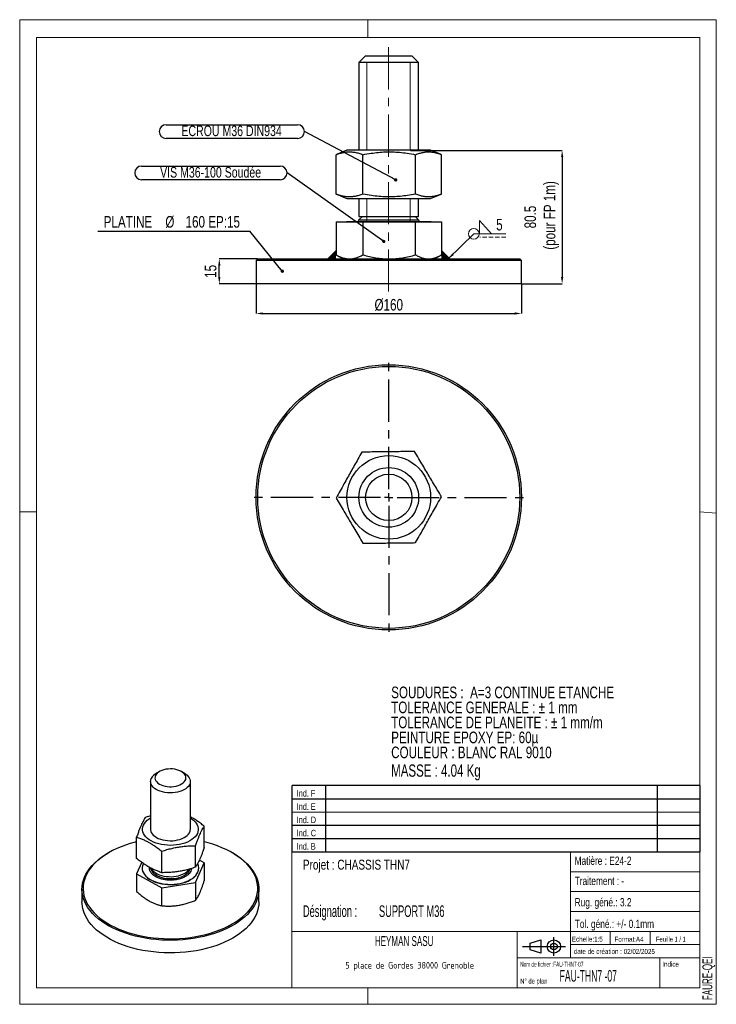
# Model space of a CAD drawing. Header units: millimetres. Extents: x 0 to 210, y 0 to 297.
import ezdxf

# ---------------------------------------------------------------- set-up
doc = ezdxf.new("R2010")
doc.units = ezdxf.units.MM
doc.header["$PDSIZE"] = -1
doc.linetypes.add('CENTERX2', pattern=[20.32, 12.7, -2.54, 2.54, -2.54])
doc.linetypes.add('HIDDEN', pattern=[1.905, 1.27, -0.635])
for name, color, linetype in [('COTES', 1, 'Continuous'), ('NOTES', 6, 'Continuous'), ('TRAIT-FINS', 9, 'Continuous'), ('TRAIT-MIXTES', 3, 'CENTERX2')]:
    doc.layers.add(name, color=color, linetype=linetype)
doc.layers.add('TRAIT-FORT', color=4, linetype='Continuous', lineweight=25)
doc.styles.add('SLDTEXTSTYLE0', font='TXT', dxfattribs={"width": 0.75})
doc.styles.add('SLDTEXTSTYLE1', font='TXT', dxfattribs={"width": 0.7})
doc.styles.add('SLDTEXTSTYLE2', font='TXT', dxfattribs={"width": 0.605})
doc.styles.add('SLDTEXTSTYLE3', font='TXT', dxfattribs={"width": 0.692308})
doc.styles.add('SLDTEXTSTYLE4', font='TXT', dxfattribs={"width": 0.568363})
doc.styles.add('SLDTEXTSTYLE5', font='TXT', dxfattribs={"width": 0.55346})
doc.styles.add('SLDTEXTSTYLE6', font='TXT', dxfattribs={"width": 0.598219})
doc.styles.add('SLDTEXTSTYLE7', font='ISOCP3', dxfattribs={"width": 0.96})
doc.dimstyles.new('SLDDIMSTYLE0', dxfattribs={"dimtxt": 3.5, "dimasz": 2, "dimexe": 0, "dimexo": 0.0625, "dimgap": 0.875, "dimtad": 1, "dimlfac": 2, "dimrnd": 1e-09, "dimzin": 12, "dimdsep": 46, "dimtxsty": 'SLDTEXTSTYLE0', "dimsah": 1, "dimcen": 0.09, "dimadec": 0, "dimazin": 3, "dimtfac": 1, "dimtofl": 0, "dimtmove": 0, "dimatfit": 3, "dimfxl": 1, "dimfrac": 2, "dimtolj": 1, "dimtzin": 12, "dimarcsym": 0})
doc.dimstyles.new('SLDDIMSTYLE1', dxfattribs={"dimtxt": 3.5, "dimasz": 2, "dimexe": 0, "dimexo": 0.0625, "dimgap": 0.875, "dimtad": 1, "dimlfac": 2, "dimrnd": 1e-09, "dimzin": 12, "dimdsep": 46, "dimtxsty": 'SLDTEXTSTYLE0', "dimsah": 1, "dimcen": 0.09, "dimadec": 0, "dimazin": 3, "dimtfac": 1, "dimtmove": 0, "dimatfit": 0, "dimfxl": 1, "dimfrac": 2, "dimtolj": 1, "dimtzin": 12, "dimarcsym": 0})
doc.dimstyles.new('SLDDIMSTYLE2', dxfattribs={"dimtxt": 0.18, "dimasz": 1, "dimexe": 0, "dimexo": 0.0625, "dimgap": 0, "dimtad": 0, "dimtih": 1, "dimtoh": 1, "dimdec": 0, "dimrnd": 1e-09, "dimzin": 0, "dimdsep": 46, "dimtxsty": 'Standard', "dimblk1": 'DOT', "dimblk2": 'DOT', "dimsah": 1, "dimcen": 0.09, "dimadec": 0, "dimazin": 0, "dimtfac": 1, "dimtdec": 0, "dimtofl": 0, "dimtmove": 0, "dimatfit": 3, "dimldrblk": 'DOT', "dimfxl": 1, "dimfrac": 2, "dimtolj": 1, "dimtzin": 0, "dimarcsym": 0})
doc.dimstyles.new('SLDDIMSTYLE3', dxfattribs={"dimtxt": 0.18, "dimasz": 2, "dimexe": 0, "dimexo": 0.0625, "dimgap": 0, "dimtad": 0, "dimtih": 1, "dimtoh": 1, "dimdec": 0, "dimrnd": 1e-09, "dimzin": 0, "dimdsep": 46, "dimtxsty": 'Standard', "dimsah": 1, "dimcen": 0.09, "dimadec": 0, "dimazin": 0, "dimtfac": 2, "dimtdec": 0, "dimtofl": 0, "dimtmove": 0, "dimatfit": 3, "dimfxl": 1, "dimfrac": 2, "dimtolj": 1, "dimtzin": 0, "dimarcsym": 0})

# ---------------------------------------------------------------- blocks, each defined once
blk = doc.blocks.new('Bloc2')
for p, q in [((2.32, 3.8), (5.55, 4.8)), ((2.32, 1.8), (2.32, 3.8)), ((5.55, 4.8), (5.55, 0.8)), ((9.48, 0), (9.48, 5.6)), ((0, 2.8), (12.98, 2.8)), ((5.55, 0.8), (2.32, 1.8))]:
    blk.add_line(p, q)
for radius in [2, 1]:
    blk.add_circle((9.48, 2.8), radius)
blk = doc.blocks.new('TAB MODIFS')
for p, q in [((123, 20), (0, 20)), ((0, 0), (0, 20)), ((10, 20), (10, 0)), ((110, 20), (110, 0)), ((123, 0), (123, 20)), ((0, 16), (123, 16)), ((0, 8), (123, 8)), ((0, 4), (123, 4)), ((0, 0), (123, 0))]:
    blk.add_line(p, q)
at = {"color": 7, "linetype": 'Continuous', "lineweight": 18}
blk.add_line((0, 12), (123, 12), dxfattribs=at)
at = {"color": 7}
for tag in ['AUTOATTR0', 'AUTOATTR1', 'AUTOATTR2', 'AUTOATTR3', 'AUTOATTR4', 'AUTOATTR5', 'AUTOATTR6', 'AUTOATTR7', 'AUTOATTR8', 'AUTOATTR9']:
    blk.add_attdef(tag, (0, 0), '', height=1, dxfattribs=at)
at = {"layer": 'NOTES', "color": 211, "char_height": 2, "attachment_point": 1, "style": 'SLDTEXTSTYLE0'}
for s, insert in [('Ind. F', (1.36, 18.66)), ('Ind. E', (1.36, 14.66)), ('Ind. D', (1.36, 10.66)), ('Ind. C', (1.36, 6.66)), ('Ind. B', (1.36, 2.66))]:
    blk.add_mtext(s, dxfattribs=dict(at, insert=insert))
blk = doc.blocks.new('SW_NOTE_0')
at = {"layer": 'NOTES', "color": 0, "char_height": 3.5, "attachment_point": 1, "style": 'SLDTEXTSTYLE0'}
for s, insert in [('SOUDURES :  A=3 CONTINUE ETANCHE', (0, 4.51)), ('TOLERANCE GENERALE : ± 1 mm', (0, -0.01)), ('TOLERANCE DE PLANEITE : ± 1 mm/m', (0, -4.54)), ('PEINTURE EPOXY EP: 60µ', (0, -9.07)), ('COULEUR : BLANC RAL 9010', (0, -13.59))]:
    blk.add_mtext(s, dxfattribs=dict(at, insert=insert))
blk = doc.blocks.new('SW_NOTE_1')
at = {"layer": 'NOTES', "color": 0, "char_height": 3.5, "attachment_point": 1, "style": 'SLDTEXTSTYLE6'}
for s, insert in [('Désignation :', (0, 4.51)), ('SUPPORT M36', (22.92, 4.51))]:
    blk.add_mtext(s, dxfattribs=dict(at, insert=insert))
blk = doc.blocks.new('SW_NOTE_2')
at = {"layer": 'NOTES', "color": 0, "insert": (20.94, 2.58), "char_height": 2, "attachment_point": 2, "style": 'SLDTEXTSTYLE7'}
blk.add_mtext('5 place de Gordes 38000 Grenoble', dxfattribs=at)
blk = doc.blocks.new('_D')
at = {"layer": 'COTES', "color": 0, "lineweight": -2, "transparency": 16777216}
for p, q in [((117.78, 257.59), (163.51, 257.59)), ((163.51, 255.59), (163.51, 219.34)), ((151.3, 217.34), (163.51, 217.34))]:
    blk.add_line(p, q, dxfattribs=at)
at = {"layer": 'COTES', "color": 0, "transparency": 16777216}
for points in [[(163.18, 255.59), (163.85, 255.59), (163.51, 257.59)], [(163.18, 219.34), (163.85, 219.34), (163.51, 217.34)]]:
    blk.add_solid(points, dxfattribs=at)
at = {"layer": 'Defpoints', "color": 0, "transparency": 16777216}
for p in [(117.72, 257.59), (151.24, 217.34), (163.51, 217.34)]:
    blk.add_point(p, dxfattribs=at)
at = {"layer": 'COTES', "color": 0, "transparency": 16777216, "insert": (152.14, 237.47), "char_height": 3.5, "attachment_point": 2, "rotation": 90, "style": 'SLDTEXTSTYLE0'}
blk.add_mtext('\\A1;80.5\\P (pour FP 1m)', dxfattribs=at)
blk = doc.blocks.new('_D_1')
at = {"layer": 'COTES', "color": 0, "lineweight": -2, "transparency": 16777216}
for p, q in [((71.68, 224.84), (60.16, 224.84)), ((60.16, 219.34), (60.16, 222.84)), ((71.18, 217.34), (60.16, 217.34))]:
    blk.add_line(p, q, dxfattribs=at)
at = {"layer": 'COTES', "color": 0, "transparency": 16777216}
for points in [[(59.82, 222.84), (60.49, 222.84), (60.16, 224.84)], [(59.82, 219.34), (60.49, 219.34), (60.16, 217.34)]]:
    blk.add_solid(points, dxfattribs=at)
at = {"layer": 'Defpoints', "color": 0, "transparency": 16777216}
for p in [(60.16, 224.84), (71.74, 224.84), (71.24, 217.34)]:
    blk.add_point(p, dxfattribs=at)
at = {"layer": 'COTES', "color": 0, "transparency": 16777216, "insert": (55.78, 221.09), "char_height": 3.5, "attachment_point": 2, "rotation": 90, "style": 'SLDTEXTSTYLE0'}
blk.add_mtext('\\A1;15', dxfattribs=at)
blk = doc.blocks.new('_D_2')
at = {"layer": 'COTES', "color": 0, "lineweight": -2, "transparency": 16777216}
for p, q in [((71.24, 217.28), (71.24, 208.38)), ((151.24, 217.28), (151.24, 208.38)), ((73.24, 208.38), (149.24, 208.38))]:
    blk.add_line(p, q, dxfattribs=at)
at = {"layer": 'COTES', "color": 0, "transparency": 16777216}
for points in [[(73.24, 208.72), (73.24, 208.05), (71.24, 208.38)], [(149.24, 208.72), (149.24, 208.05), (151.24, 208.38)]]:
    blk.add_solid(points, dxfattribs=at)
at = {"layer": 'Defpoints', "color": 0, "transparency": 16777216}
for p in [(71.24, 217.34), (151.24, 217.34), (151.24, 208.38)]:
    blk.add_point(p, dxfattribs=at)
at = {"layer": 'COTES', "color": 0, "transparency": 16777216, "insert": (111.24, 212.76), "char_height": 3.5, "attachment_point": 2, "style": 'SLDTEXTSTYLE0'}
blk.add_mtext('\\A1;%%c160', dxfattribs=at)
blk = doc.blocks.new('SW_NOTE_3')
at = {"layer": 'NOTES', "color": 0}
blk.add_line((-45.84, 0), (0, 0), dxfattribs=at)
at = {"layer": 'NOTES', "color": 0, "char_height": 3.5, "attachment_point": 2, "style": 'SLDTEXTSTYLE0'}
for s, insert in [('PLATINE', (-36.72, 4.57)), ('%%c', (-24.08, 4.57)), ('160 EP:15', (-11.15, 4.57))]:
    blk.add_mtext(s, dxfattribs=dict(at, insert=insert))
blk = doc.blocks.new('_Dot')
at = {"color": 0, "linetype": 'ByBlock', "lineweight": -2}
blk.add_line((-0.5, 0), (-1, 0), dxfattribs=at)
at = {"color": 0, "linetype": 'ByBlock', "const_width": 0.5}
blk.add_lwpolyline([(-0.25, 0, 1), (0.25, 0, 1)], format="xyb", close=True, dxfattribs=at)
blk = doc.blocks.new('SW_NOTE_4')
at = {"layer": 'NOTES', "color": 0}
for p, q in [((-41.7, 2.08), (-2.08, 2.08)), ((-2.08, -2.08), (-41.7, -2.08))]:
    blk.add_line(p, q, dxfattribs=at)
for centre, start, end in [((-41.7, 0), 90, 270), ((-2.08, 0), 270, 90)]:
    blk.add_arc(centre, 2.08, start, end, dxfattribs=at)
at = {"layer": 'NOTES', "color": 0, "insert": (-21.99, 1.83), "char_height": 3.175, "attachment_point": 2, "style": 'SLDTEXTSTYLE0'}
blk.add_mtext('ECROU M36 DIN934', dxfattribs=at)
blk = doc.blocks.new('SW_NOTE_5')
at = {"layer": 'NOTES', "color": 0}
for p, q in [((-43.84, 2.08), (-2.08, 2.08)), ((-2.08, -2.08), (-43.84, -2.08))]:
    blk.add_line(p, q, dxfattribs=at)
for centre, start, end in [((-43.84, 0), 90, 270), ((-2.08, 0), 270, 90)]:
    blk.add_arc(centre, 2.08, start, end, dxfattribs=at)
at = {"layer": 'NOTES', "color": 0, "insert": (-23.03, 1.77), "char_height": 3.175, "attachment_point": 2, "style": 'SLDTEXTSTYLE0'}
blk.add_mtext('VIS M36-100 Soudée', dxfattribs=at)
blk = doc.blocks.new('SW_SYMBOL_WELD_FILL')
at = {"color": 0, "linetype": 'Continuous', "lineweight": 18}
for p, q in [((100, 0), (100, 900)), ((100, 900), (900, 0)), ((100, 0), (900, 0))]:
    blk.add_line(p, q, dxfattribs=at)
blk = doc.blocks.new('SW_WELDSYMBOL_0')
at = {"color": 0, "linetype": 'Continuous', "lineweight": 18}
blk.add_line((9.64, 0), (0, 0), dxfattribs=at)
at = {"color": 0, "linetype": 'HIDDEN', "lineweight": 18}
blk.add_line((9.64, -1), (1.8, -1), dxfattribs=at)
at = {"color": 0, "linetype": 'Continuous', "lineweight": 18}
blk.add_circle((0, 0), 1.62, dxfattribs=at)
at = {"color": 0, "linetype": 'Continuous', "lineweight": 18, "xscale": 0.004470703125, "yscale": 0.004470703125, "zscale": 0.004470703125}
blk.add_blockref('SW_SYMBOL_WELD_FILL', (1.27, 0), dxfattribs=at)
at = {"color": 0, "linetype": 'Continuous', "lineweight": 18, "insert": (6.75, 4.51), "char_height": 3.5, "attachment_point": 1, "style": 'SLDTEXTSTYLE0'}
blk.add_mtext('5', dxfattribs=at)
blk = doc.blocks.new('SW_CENTERMARKSYMBOL_0')
at = {"layer": 'TRAIT-MIXTES', "color": 0}
for p, q in [((0, 2.5), (0, 40.75)), ((-2.5, 0), (-40.75, 0)), ((0, 0), (-1.25, 0)), ((0, 0), (0, 1.25)), ((0, 0), (0, -1.25)), ((0, 0), (1.25, 0)), ((2.5, 0), (40.75, 0)), ((0, -2.5), (0, -40.75))]:
    blk.add_line(p, q, dxfattribs=at)

msp = doc.modelspace()

# ---------------------------------------------------------------- hatches: boundary and pattern name
at = {"lineweight": 18}
for points in [[(95.364, 227.3443), (95.364, 226.0724), (95.364, 224.8443), (92.864, 224.8443)], [(127.116, 227.3443), (127.116, 226.0724), (127.116, 224.8443), (129.616, 224.8443)]]:
    msp.add_hatch(color=256, dxfattribs=at).paths.add_polyline_path(points, flags=0)

# ---------------------------------------------------------------- linework, layer by layer
for p, q in [((-0.0171, 297), (209.9829, 297)), ((-0.0171, 297), (-0.0171, 0)), ((104.9829, 297), (104.9829, 291.6268)), ((209.9829, 297), (209.9829, 0)), ((5, 291.6268), (205, 291.6268)), ((5, 291.6268), (5, 148.5091)), ((205, 291.6268), (204.9999, 5.0001)), ((102.24, 284.0943), (117.7221, 284.0943)), ((95.364, 227.3443), (92.864, 224.8443)), ((127.116, 227.3443), (129.616, 224.8443)), ((-0.0171, 148.5091), (5, 148.5091)), ((5, 148.5091), (5, 5.0001)), ((205, 148.5184), (209.9829, 148.1054)), ((5, 67.6922), (5, 5.0001)), ((81.9999, 46.0001), (81.9999, 5.0001)), ((204.9999, 46.0001), (81.9999, 46.0001)), ((165.9999, 46.0001), (165.9999, 14.0001)), ((204.9999, 46.0001), (204.9999, 5.0001)), ((165.9999, 40.0001), (204.9999, 40.0001)), ((165.9999, 34.0001), (204.9999, 34.0001)), ((165.9999, 28.0001), (204.9999, 28.0001)), ((81.9999, 22.0001), (204.9999, 22.0001)), ((149.9999, 22.0001), (149.9999, 5.0001)), ((177.9999, 22.0001), (177.9999, 18.0001)), ((189.9999, 22.0001), (189.9999, 18.0001)), ((165.9999, 18.0001), (204.9999, 18.0001)), ((149.9999, 14.0001), (204.9999, 14.0001)), ((192.9999, 14.0001), (192.9999, 5.0001)), ((5, 5.0001), (204.9999, 5.0001)), ((81.9999, 5.0001), (204.9999, 5.0001)), ((104.9829, 0), (104.9829, 5.0001)), ((-0.0171, 0), (209.9829, 0))]:
    msp.add_line(p, q, dxfattribs=at)
at = {"layer": 'TRAIT-FINS', "lineweight": 18}
for p, q in [((104.6165, 284.0943), (104.6165, 257.5943)), ((117.7221, 284.0943), (117.7221, 257.5943)), ((104.6165, 243.1348), (104.6165, 235.9547)), ((117.7221, 243.0852), (117.7221, 235.9443))]:
    msp.add_line(p, q, dxfattribs=at)
at = {"layer": 'TRAIT-FORT', "lineweight": 25}
for p, q in [((104.24, 286.0943), (102.24, 284.0943)), ((104.24, 286.0943), (105.2206, 286.0943)), ((105.2206, 286.0943), (118.24, 286.0943)), ((120.24, 284.0943), (118.24, 286.0943)), ((102.24, 284.0943), (102.24, 257.5943)), ((103.5008, 284.0943), (102.24, 284.0943)), ((120.24, 284.0943), (103.5008, 284.0943)), ((120.24, 257.5943), (120.24, 284.0943)), ((95.4801, 256.3178), (95.364, 256.2761)), ((95.364, 244.4125), (95.364, 256.2761)), ((98.6255, 257.5943), (95.4719, 256.3202)), ((105.0654, 257.5943), (98.6255, 257.5943)), ((103.4684, 244.4125), (103.4684, 256.2761)), ((123.8545, 257.5943), (105.0654, 257.5943)), ((119.3444, 244.4125), (119.3444, 256.2761)), ((127.0081, 256.3202), (123.8545, 257.5943)), ((127.116, 244.4125), (127.116, 256.2761)), ((95.364, 244.4125), (95.4801, 244.3705)), ((95.4719, 244.3684), (98.6255, 243.0943)), ((123.8545, 243.0943), (127.0081, 244.3684)), ((98.6255, 243.0943), (105.0654, 243.0943)), ((102.24, 243.0943), (102.24, 237.6768)), ((105.0654, 243.0943), (123.8545, 243.0943)), ((120.24, 237.6768), (120.24, 243.0943)), ((103.3225, 237.6768), (102.24, 236.5943)), ((102.24, 237.6768), (120.24, 237.6768)), ((120.24, 236.5943), (119.1575, 237.6768)), ((95.364, 235.9943), (95.364, 226.0724)), ((95.364, 235.9943), (103.4684, 235.9943)), ((98.4625, 236.0943), (98.4625, 235.9943)), ((98.4625, 236.0943), (124.0175, 236.0943)), ((102.24, 236.5943), (120.24, 236.5943)), ((103.4684, 235.9943), (103.4684, 226.0724)), ((103.4684, 235.9943), (119.3444, 235.9943)), ((119.3444, 226.0724), (119.3444, 235.9943)), ((119.3444, 235.9943), (127.116, 235.9943)), ((124.0175, 235.9943), (124.0175, 236.0943)), ((127.116, 235.9943), (127.116, 226.0724)), ((95.4718, 226.0151), (95.364, 226.0724)), ((95.4694, 226.0109), (97.49, 224.8443)), ((124.99, 224.8443), (127.0106, 226.0109)), ((71.74, 224.8443), (71.24, 224.3443)), ((71.24, 224.3443), (71.24, 217.3443)), ((151.24, 224.3443), (71.24, 224.3443)), ((71.74, 224.8443), (150.74, 224.8443)), ((151.24, 224.3443), (150.74, 224.8443)), ((151.24, 217.3443), (151.24, 224.3443)), ((147.5879, 217.3443), (71.24, 217.3443)), ((151.24, 217.3443), (147.5879, 217.3443)), ((42.1257, 70.2197), (41.1827, 69.6751)), ((49.6694, 69.6751), (48.7264, 70.2197)), ((39.4261, 67.2263), (39.4261, 52.8008)), ((51.4261, 52.8008), (51.4261, 67.2263)), ((39.4261, 56.8416), (37.8515, 56.3513)), ((55.6163, 47.2779), (55.6163, 53.736)), ((35.2359, 43.9723), (35.2359, 50.4304)), ((53.0007, 41.357), (53.0007, 47.8151)), ((26.8026, 45.7206), (26.5668, 45.5845)), ((42.8105, 39.7042), (42.8105, 46.1623)), ((64.2853, 45.5845), (64.0496, 45.7206)), ((36.756, 42.8309), (35.2359, 39.3898)), ((53.0007, 36.7744), (55.6163, 42.6954)), ((55.6163, 42.6954), (54.1584, 43.5169)), ((55.6163, 42.6954), (55.6163, 37.2943)), ((35.2359, 39.3898), (42.8105, 35.1216)), ((35.2359, 39.3898), (35.2359, 33.9887)), ((36.9077, 41.097), (36.9077, 41.0426)), ((53.9444, 41.0426), (53.9444, 41.097)), ((42.8105, 35.1216), (53.0007, 36.7744)), ((53.0007, 36.7744), (53.0007, 31.3734)), ((18.7594, 34.7008), (18.7594, 30.8903)), ((42.8105, 29.7205), (42.8105, 35.1216)), ((72.0927, 30.8903), (72.0927, 34.7008))]:
    msp.add_line(p, q, dxfattribs=at)
at = {"layer": 'TRAIT-FORT', "lineweight": 25, "flags": 128}
for points in [[(49.6694, 69.6751), (49.9684, 69.4894), (50.4324, 69.1355), (50.8142, 68.7502), (51.1075, 68.34), (51.3075, 67.9114), (51.411, 67.4716), (51.4162, 67.0278), (51.323, 66.5872), (51.1331, 66.1571), (50.8494, 65.7446), (50.4766, 65.3564), (50.0209, 64.9989), (49.4898, 64.678), (48.892, 64.3989), (48.2372, 64.1663), (47.5363, 63.9839), (46.8007, 63.8547), (46.0426, 63.7809), (45.2743, 63.7637), (44.5085, 63.8033), (43.7578, 63.8992), (43.0345, 64.0496), (42.3505, 64.2523), (41.7169, 64.5037), (41.1443, 64.7999), (40.642, 65.1359), (40.2182, 65.5062), (39.8799, 65.9048), (39.6327, 66.3251), (39.4807, 66.7602), (39.4262, 67.2029), (39.4703, 67.646), (39.6122, 68.0822), (39.6122, 68.0822)], [(40.9041, 68.9808), (40.7844, 68.5936), (40.7636, 68.2005), (40.8422, 67.8098), (41.0185, 67.4299), (41.2887, 67.0688), (41.6471, 66.7344), (42.0861, 66.4336), (42.5962, 66.1729), (43.1666, 65.9578), (43.7852, 65.7931), (44.4388, 65.682), (45.1134, 65.6271), (45.7947, 65.6295), (46.4681, 65.6891), (47.1193, 65.8046), (47.7345, 65.9737), (48.3004, 66.1927), (48.805, 66.4569), (49.2377, 66.7607), (49.5891, 67.0977), (49.8518, 67.4606), (50.0201, 67.8417), (50.0906, 68.2328), (50.0616, 68.6258), (49.9338, 69.0121), (49.71, 69.3836), (49.3948, 69.7323), (48.9951, 70.0508), (48.5193, 70.3322), (47.9775, 70.5707), (47.3814, 70.7612), (46.7436, 70.8994), (46.0778, 70.9827), (45.398, 71.009), (44.7188, 70.9779), (44.0548, 70.8901), (43.4199, 70.7474), (42.8278, 70.5529), (42.2911, 70.3106), (41.8212, 70.0258), (41.4281, 69.7046), (41.1202, 69.3538), (40.9041, 68.9808)], [(37.3299, 51.4876), (37.1314, 52.0006), (37.0302, 52.523), (37.0274, 53.0487), (37.123, 53.5714), (37.3161, 54.0852), (37.6041, 54.5838), (37.9839, 55.0616), (38.451, 55.5128), (38.9998, 55.9323), (39.4261, 56.2025)], [(51.4261, 56.2025), (51.8188, 55.9551), (52.3721, 55.5376), (52.844, 55.088), (53.2289, 54.6116), (53.5223, 54.1139), (53.7207, 53.6009), (53.822, 53.0785), (53.8248, 52.5528), (53.7291, 52.0301), (53.5361, 51.5164), (53.248, 51.0177), (52.8682, 50.5399), (52.4012, 50.0887), (51.8523, 49.6692), (51.2282, 49.2865), (50.536, 48.9449), (49.7839, 48.6486), (48.9807, 48.401), (48.1358, 48.2049), (47.2592, 48.0627), (46.361, 47.9761), (45.4519, 47.946), (44.5425, 47.9728), (43.6435, 48.0563), (42.7654, 48.1954), (41.9184, 48.3884), (41.1126, 48.6332), (40.3574, 48.9269), (39.6616, 49.266), (39.0333, 49.6465), (38.48, 50.064), (38.0082, 50.5136), (37.6233, 50.99), (37.3299, 51.4876), (37.3299, 51.4876)], [(39.6497, 51.8639), (39.9047, 51.4451), (40.2503, 51.0487), (40.6809, 50.681), (41.1895, 50.3481), (41.7675, 50.0555), (42.4057, 49.8079), (43.0935, 49.6095), (43.8195, 49.4635), (44.5719, 49.3723), (45.3384, 49.3374), (46.1063, 49.3594), (46.863, 49.4378), (47.5962, 49.5715), (48.2937, 49.7582), (48.9441, 49.9949), (49.5368, 50.2777), (50.0619, 50.6018), (50.5109, 50.9621), (50.8765, 51.3526), (51.1525, 51.7668), (51.3345, 52.1981), (51.4195, 52.6392), (51.4261, 52.8008)], [(35.2359, 48.9905), (34.7762, 48.8762), (33.3138, 48.4713), (31.8973, 48.0153), (30.5321, 47.5097), (29.2235, 46.9567), (27.9763, 46.3581), (26.7953, 45.7164), (25.685, 45.0339), (24.6495, 44.3133), (23.6929, 43.5572), (22.8187, 42.7685), (22.0303, 41.9503), (21.3306, 41.1056), (20.7223, 40.2377), (20.2078, 39.3498), (19.7889, 38.4453), (19.4672, 37.5276), (19.244, 36.6002), (19.1202, 35.6666), (19.0961, 34.7305), (19.1719, 33.7952), (19.3473, 32.8644), (19.6216, 31.9416), (19.9938, 31.0303), (20.4625, 30.134), (21.0258, 29.256), (21.6818, 28.3997), (22.4278, 27.5683), (23.261, 26.765), (24.1783, 25.9929), (25.1763, 25.2548), (26.251, 24.5536), (27.3985, 23.8919), (28.6143, 23.2722), (29.8939, 22.697), (31.2325, 22.1683), (32.6249, 21.6881), (34.0658, 21.2584), (35.5499, 20.8807), (37.0714, 20.5564), (38.6246, 20.2869), (40.2036, 20.073), (41.8024, 19.9157), (43.4149, 19.8154), (45.0351, 19.7727), (46.6568, 19.7877), (48.2738, 19.8602), (49.88, 19.9901), (51.4693, 20.1768), (53.0357, 20.4196), (54.5732, 20.7176), (56.076, 21.0697), (57.5384, 21.4746), (58.9549, 21.9306), (60.32, 22.4362), (61.6287, 22.9893), (62.8759, 23.5878), (64.0569, 24.2295), (65.1672, 24.912), (66.2026, 25.6327), (67.1592, 26.3887), (68.0334, 27.1774), (68.8218, 27.9956), (69.5215, 28.8403), (70.1298, 29.7082), (70.6444, 30.5961), (71.0633, 31.5007), (71.3849, 32.4183), (71.6081, 33.3457), (71.732, 34.2793), (71.7561, 35.2155), (71.6803, 36.1507), (71.5049, 37.0815), (71.2306, 38.0043), (70.8583, 38.9156), (70.3897, 39.812), (69.8263, 40.69), (69.1704, 41.5463), (68.4244, 42.3776), (67.5911, 43.1809), (66.6738, 43.953), (65.6759, 44.6911), (64.6012, 45.3923), (63.4537, 46.054), (62.2378, 46.6737), (60.9582, 47.2489), (59.6197, 47.7776), (58.2273, 48.2578), (56.7863, 48.6875), (55.6163, 48.9905)], [(64.2853, 45.5845), (64.6349, 45.3787), (65.7269, 44.6828), (66.7432, 43.9498), (67.6803, 43.1824), (68.5346, 42.3834), (69.303, 41.5558), (69.9825, 40.7028), (70.5706, 39.8274), (71.0652, 38.9329), (71.4645, 38.0227), (71.7669, 37.1001), (71.9712, 36.1686), (72.0769, 35.2317), (72.0834, 34.2927), (71.9907, 33.3553), (71.7992, 32.4229), (71.5096, 31.499), (71.123, 30.587), (70.6407, 29.6903), (70.0647, 28.8122), (69.397, 27.956), (68.6401, 27.1249), (67.7969, 26.322), (66.8705, 25.5503), (65.8643, 24.8126), (64.782, 24.1117), (63.6278, 23.4502), (62.4058, 22.8305), (61.1207, 22.255), (59.7771, 21.7258), (58.3802, 21.2449), (56.9352, 20.814), (55.4472, 20.4348), (53.9221, 20.1086), (52.3653, 19.8368), (50.7827, 19.6202), (49.1801, 19.4597), (47.5636, 19.356), (45.9392, 19.3093), (44.3128, 19.3199), (42.6906, 19.3876), (41.0786, 19.5124), (39.4827, 19.6937), (37.9089, 19.9307), (36.3631, 20.2228), (34.8511, 20.5687), (33.3783, 20.9671), (31.9504, 21.4167), (30.5726, 21.9156), (29.2501, 22.4622), (27.9877, 23.0542), (26.7902, 23.6896), (25.6621, 24.366), (24.6074, 25.0808), (23.6302, 25.8313), (22.7341, 26.6149), (21.9224, 27.4286), (21.1982, 28.2693), (20.564, 29.1339), (20.0224, 30.0193), (19.5753, 30.922), (19.2243, 31.8388), (18.9708, 32.7663), (18.8157, 33.7009), (18.7596, 34.6393), (18.8027, 35.5779), (18.9449, 36.5133), (19.1855, 37.4419), (19.5238, 38.3603), (19.9585, 39.2651), (20.4878, 40.1529), (21.11, 41.0204), (21.8226, 41.8644), (22.623, 42.6818), (23.5083, 43.4695), (24.475, 44.2245), (25.5198, 44.9442), (26.5668, 45.5845)], [(37.2439, 42.4648), (37.1719, 42.3122), (36.9927, 41.7899), (36.9124, 41.2594), (36.9319, 40.7271), (37.051, 40.1991), (37.2682, 39.6816), (37.5811, 39.1807), (37.986, 38.7023), (38.4781, 38.252), (39.0517, 37.835), (39.7, 37.4563), (40.4154, 37.1202), (41.1896, 36.8308), (42.0135, 36.5914), (42.8773, 36.4048), (43.7711, 36.2732), (44.6842, 36.1982), (45.6061, 36.1806), (46.5258, 36.2206), (47.4326, 36.3179), (48.3159, 36.4711), (49.1654, 36.6786), (49.971, 36.9379), (50.7233, 37.246), (51.4135, 37.5992), (52.0335, 37.9934), (52.576, 38.424), (53.0348, 38.8859), (53.4043, 39.3738), (53.6802, 39.8818)], [(36.9077, 41.0426), (36.9319, 40.6727), (37.051, 40.1447), (37.2682, 39.6272), (37.5811, 39.1263), (37.986, 38.6479), (38.4781, 38.1975), (39.0517, 37.7806), (39.7, 37.4018), (40.4154, 37.0658), (41.1896, 36.7763), (42.0135, 36.5369), (42.8773, 36.3503), (43.7711, 36.2188), (44.6842, 36.1437), (45.6061, 36.1261), (46.5258, 36.1662), (47.4326, 36.2634), (48.3159, 36.4167), (49.1654, 36.6242), (49.971, 36.8835), (50.7233, 37.1915), (51.4135, 37.5447), (52.0335, 37.9389), (52.576, 38.3695), (53.0348, 38.8315), (53.4043, 39.3193), (53.6802, 39.8274)], [(39.4421, 41.1159), (39.4578, 41.0133), (39.5857, 40.5756), (39.8094, 40.151), (40.1254, 39.7464), (40.5284, 39.3684), (41.0118, 39.0232), (41.5677, 38.7166), (42.1869, 38.4536), (42.8594, 38.2384), (43.574, 38.0746), (44.319, 37.9649), (45.0821, 37.9112), (45.851, 37.9142), (46.6128, 37.9739), (47.3552, 38.0894), (48.0659, 38.2587), (48.7332, 38.4791), (49.3462, 38.747), (49.8949, 39.0579), (50.3702, 39.4068), (50.7643, 39.7879), (51.0708, 40.1949), (51.2845, 40.6213), (51.3541, 40.8343)], [(39.6608, 40.999), (39.7447, 40.8448), (40.038, 40.4346), (40.4198, 40.0493), (40.8838, 39.6954), (41.4224, 39.3787), (42.0267, 39.1043), (42.6869, 38.8768), (43.392, 38.6999), (44.1305, 38.5764), (44.8903, 38.5086), (45.6589, 38.4973), (46.4237, 38.543), (47.1721, 38.6446), (47.8918, 38.8007), (48.571, 39.0087), (49.1986, 39.2651), (49.7643, 39.5657), (50.2587, 39.9056), (50.6738, 40.2792), (51.0027, 40.6804), (51.0568, 40.7622)], [(54.689, 16.4545), (53.1473, 16.1553), (51.5768, 15.911), (49.9835, 15.7224), (48.3732, 15.5902), (46.752, 15.515), (45.1259, 15.4969), (43.5008, 15.5361), (41.8829, 15.6324), (40.2782, 15.7855), (38.6927, 15.9948), (37.1322, 16.2594), (35.6025, 16.5785), (34.1094, 16.9509), (32.6584, 17.3751), (31.2549, 17.8496), (29.9041, 18.3726), (28.6111, 18.9421), (27.3806, 19.5561), (26.2172, 20.2123), (25.1253, 20.9082), (24.1089, 21.6412), (23.1718, 22.4087), (22.3175, 23.2076), (21.5492, 24.0352), (20.8697, 24.8883), (20.2815, 25.7637), (19.7869, 26.6581), (19.3877, 27.5683), (19.0853, 28.4909), (18.8809, 29.4224), (18.7753, 30.3594), (18.7594, 30.8903)], [(72.0927, 30.8903), (72.0494, 30.0131), (71.9073, 29.0778), (71.6666, 28.1492), (71.3283, 27.2308), (70.8937, 26.326), (70.3643, 25.4382), (69.7422, 24.5706), (69.0295, 23.7266), (68.2291, 22.9092), (67.3439, 22.1216), (66.3771, 21.3665), (65.3324, 20.6469), (64.2136, 19.9653), (63.025, 19.3245), (61.7708, 18.7266), (60.4559, 18.174), (59.085, 17.6687), (57.6634, 17.2126), (56.1962, 16.8073), (54.689, 16.4545)]]:
    msp.add_lwpolyline(points, dxfattribs=at)
at = {"layer": 'TRAIT-FORT', "lineweight": 25}
for radius in [40, 39.5, 12.6145, 9, 7]:
    msp.add_circle((111.24, 152.9085), radius, dxfattribs=at)
for centre, radius, start, end in [((101.74, 236.5943), 0.5, 270, 360), ((120.74, 236.5943), 0.5, 180, 270), ((42.9856, 66.3268), 3.8029, 118.299318, 152.508825), ((41.5327, 52.8085), 2.1067, 180.211263, 206.642165), ((50.9817, 41.098), 2.96, 335.739788, 26.056595), ((50.9723, 41.0524), 2.9721, 335.659266, 359.81049)]:
    msp.add_arc(centre, radius, start, end, dxfattribs=at)
for points, knots in [([(95.364, 256.2761), (95.7764, 256.4287), (96.5632, 256.7198), (97.7153, 256.9949), (98.8053, 257.136), (99.8915, 257.1453), (101.0134, 257.0157), (102.2162, 256.738), (103.0375, 256.4351), (103.4684, 256.2761)], [0, 0, 0, 0, 0.15416444, 0.29416552, 0.42615383, 0.55534, 0.69300924, 0.8389034, 1, 1, 1, 1]), ([(103.4684, 256.2761), (104.2762, 256.4287), (105.8176, 256.7198), (108.0744, 256.9949), (110.2096, 257.136), (112.3374, 257.1453), (114.5352, 257.0157), (116.8914, 256.738), (118.5002, 256.4351), (119.3444, 256.2761)], [0, 0, 0, 0, 0.15416444, 0.29416552, 0.42615383, 0.55534, 0.69300924, 0.8389034, 1, 1, 1, 1]), ([(119.3444, 256.2761), (119.7398, 256.4287), (120.4943, 256.7198), (121.5991, 256.9949), (122.6443, 257.136), (123.6859, 257.1453), (124.7618, 257.0157), (125.9152, 256.738), (126.7027, 256.4351), (127.116, 256.2761)], [0, 0, 0, 0, 0.15416444, 0.29416552, 0.42615383, 0.55534, 0.69300924, 0.8389034, 1, 1, 1, 1]), ([(103.4684, 244.4125), (103.0561, 244.2599), (102.2692, 243.9688), (101.1172, 243.6937), (100.0272, 243.5526), (98.941, 243.5433), (97.819, 243.6729), (96.6162, 243.9506), (95.795, 244.2535), (95.364, 244.4125)], [0, 0, 0, 0, 0.15416444, 0.29416552, 0.42615383, 0.55534, 0.69300924, 0.8389034, 1, 1, 1, 1]), ([(119.3444, 244.4125), (118.5366, 244.2599), (116.9952, 243.9688), (114.7384, 243.6937), (112.6032, 243.5526), (110.4755, 243.5433), (108.2776, 243.6729), (105.9214, 243.9506), (104.3127, 244.2535), (103.4684, 244.4125)], [0, 0, 0, 0, 0.15416444, 0.29416552, 0.42615383, 0.55534, 0.69300924, 0.8389034, 1, 1, 1, 1]), ([(127.116, 244.4125), (126.7205, 244.2599), (125.966, 243.9688), (124.8612, 243.6937), (123.816, 243.5526), (122.7745, 243.5433), (121.6986, 243.6729), (120.5452, 243.9506), (119.7577, 244.2535), (119.3444, 244.4125)], [0, 0, 0, 0, 0.15416444, 0.29416552, 0.42615383, 0.55534, 0.69300924, 0.8389034, 1, 1, 1, 1]), ([(95.364, 226.0724), (95.6911, 225.8969), (96.3464, 225.5452), (97.3521, 225.1592), (98.3769, 224.8948), (99.069, 224.8612), (99.4162, 224.8443)], [0, 0, 0, 0, 0.24726861, 0.49536257, 0.74687401, 1, 1, 1, 1]), ([(99.4162, 224.8443), (99.7543, 224.8603), (100.4327, 224.8924), (101.4497, 225.1493), (102.4648, 225.5344), (103.1334, 225.8928), (103.4684, 226.0724)], [0, 0, 0, 0, 0.24649114, 0.49459325, 0.74679314, 1, 1, 1, 1]), ([(103.4684, 226.0724), (104.1092, 225.8969), (105.3928, 225.5452), (107.3629, 225.1592), (109.3704, 224.8948), (110.7263, 224.8612), (111.4064, 224.8443)], [0, 0, 0, 0, 0.24726861, 0.49536257, 0.74687401, 1, 1, 1, 1]), ([(111.4064, 224.8443), (112.0687, 224.8603), (113.3976, 224.8924), (115.3899, 225.1493), (117.3784, 225.5344), (118.6882, 225.8928), (119.3444, 226.0724)], [0, 0, 0, 0, 0.24649114, 0.49459325, 0.74679314, 1, 1, 1, 1]), ([(119.3444, 226.0724), (119.6581, 225.8969), (120.2864, 225.5452), (121.2508, 225.1592), (122.2335, 224.8948), (122.8973, 224.8612), (123.2302, 224.8443)], [0, 0, 0, 0, 0.24726861, 0.49536257, 0.74687401, 1, 1, 1, 1]), ([(123.2302, 224.8443), (123.5544, 224.8603), (124.2049, 224.8924), (125.1802, 225.1493), (126.1536, 225.5344), (126.7947, 225.8928), (127.116, 226.0724)], [0, 0, 0, 0, 0.24649114, 0.49459325, 0.74679314, 1, 1, 1, 1]), ([(103.1356, 166.5614), (102.7402, 165.8569), (101.9857, 164.5128), (100.8809, 162.5446), (99.8357, 160.6826), (98.7941, 158.827), (97.7182, 156.9103), (96.5648, 154.8555), (95.7773, 153.4526), (95.364, 152.7163)], [0, 0, 0, 0, 0.15416444, 0.29416552, 0.42615383, 0.55534, 0.69300924, 0.8389034, 1, 1, 1, 1]), ([(119.0116, 166.7536), (118.2038, 166.7438), (116.6624, 166.7251), (114.4056, 166.6978), (112.2704, 166.672), (110.1426, 166.6462), (107.9448, 166.6196), (105.5886, 166.5911), (103.9798, 166.5716), (103.1356, 166.5614)], [0, 0, 0, 0, 0.15416444, 0.29416552, 0.42615383, 0.55534, 0.69300924, 0.8389034, 1, 1, 1, 1]), ([(127.116, 153.1006), (126.7036, 153.7953), (125.9168, 155.1209), (124.7647, 157.0617), (123.6747, 158.8979), (122.5885, 160.7277), (121.4666, 162.6178), (120.2638, 164.644), (119.4425, 166.0275), (119.0116, 166.7536)], [0, 0, 0, 0, 0.15416444, 0.29416552, 0.42615383, 0.55534, 0.69300924, 0.8389034, 1, 1, 1, 1]), ([(95.364, 152.7163), (95.7764, 152.0217), (96.5632, 150.6961), (97.7153, 148.7553), (98.8053, 146.9191), (99.8915, 145.0893), (101.0134, 143.1992), (102.2162, 141.1729), (103.0375, 139.7894), (103.4684, 139.0634)], [0, 0, 0, 0, 0.15416444, 0.29416552, 0.42615383, 0.55534, 0.69300924, 0.8389034, 1, 1, 1, 1]), ([(119.3444, 139.2556), (119.7398, 139.96), (120.4943, 141.3042), (121.5991, 143.2724), (122.6443, 145.1344), (123.6859, 146.99), (124.7618, 148.9067), (125.9152, 150.9614), (126.7027, 152.3644), (127.116, 153.1006)], [0, 0, 0, 0, 0.15416444, 0.29416552, 0.42615383, 0.55534, 0.69300924, 0.8389034, 1, 1, 1, 1]), ([(103.4684, 139.0634), (104.2762, 139.0732), (105.8176, 139.0919), (108.0744, 139.1192), (110.2096, 139.145), (112.3374, 139.1708), (114.5352, 139.1974), (116.8914, 139.2259), (118.5002, 139.2454), (119.3444, 139.2556)], [0, 0, 0, 0, 0.15416444, 0.29416552, 0.42615383, 0.55534, 0.69300924, 0.8389034, 1, 1, 1, 1]), ([(55.6163, 53.736), (55.2308, 54.0363), (54.4954, 54.6094), (53.4187, 55.3646), (52.4064, 56.0156), (51.7483, 56.3801), (51.4261, 56.5586)], [0, 0, 0, 0, 0.27888002, 0.53213883, 0.77090274, 1, 1, 1, 1]), ([(37.8515, 56.3513), (37.7184, 56.1331), (37.4645, 55.7167), (37.0926, 55.0248), (36.7409, 54.3053), (36.3903, 53.5168), (36.0282, 52.6266), (35.64, 51.5966), (35.375, 50.8318), (35.2359, 50.4304)], [0, 0, 0, 0, 0.15416444, 0.29416552, 0.42615383, 0.55534, 0.69300924, 0.8389034, 1, 1, 1, 1]), ([(53.0007, 47.8151), (53.1337, 48.1994), (53.3877, 48.9327), (53.7595, 49.9242), (54.1113, 50.7973), (54.4618, 51.5959), (54.8239, 52.3451), (55.2121, 53.0726), (55.4772, 53.5077), (55.6163, 53.736)], [0, 0, 0, 0, 0.15416444, 0.29416552, 0.42615383, 0.55534, 0.69300924, 0.8389034, 1, 1, 1, 1]), ([(35.2359, 50.4304), (35.6213, 50.2963), (36.3567, 50.0403), (37.4335, 49.5834), (38.4522, 49.0861), (39.4674, 48.5192), (40.516, 47.8578), (41.6401, 47.0731), (42.4077, 46.4757), (42.8105, 46.1623)], [0, 0, 0, 0, 0.15416444, 0.29416552, 0.42615383, 0.55534, 0.69300924, 0.8389034, 1, 1, 1, 1]), ([(42.8105, 46.1623), (43.329, 46.3294), (44.3183, 46.6483), (45.7669, 47.0331), (47.1374, 47.3321), (48.5031, 47.5588), (49.9138, 47.717), (51.4262, 47.8111), (52.4588, 47.8137), (53.0007, 47.8151)], [0, 0, 0, 0, 0.15416444, 0.29416552, 0.42615383, 0.55534, 0.69300924, 0.8389034, 1, 1, 1, 1]), ([(55.6163, 47.2779), (55.4832, 46.8936), (55.2292, 46.1603), (54.8574, 45.1688), (54.5056, 44.2957), (54.1551, 43.4971), (53.793, 42.7479), (53.4048, 42.0204), (53.1397, 41.5853), (53.0007, 41.357)], [0, 0, 0, 0, 0.15416444, 0.29416552, 0.42615383, 0.55534, 0.69300924, 0.8389034, 1, 1, 1, 1]), ([(42.8105, 39.7042), (42.4251, 39.8383), (41.6897, 40.0942), (40.6129, 40.5511), (39.5942, 41.0484), (38.579, 41.6153), (37.5304, 42.2768), (36.4062, 43.0614), (35.6387, 43.6588), (35.2359, 43.9723)], [0, 0, 0, 0, 0.15416444, 0.29416552, 0.42615383, 0.55534, 0.69300924, 0.8389034, 1, 1, 1, 1]), ([(51.563, 40.1935), (51.4476, 39.9804), (51.21, 39.5413), (50.5769, 38.9313), (49.7302, 38.3797), (48.6819, 37.9307), (47.6912, 37.6667), (46.8619, 37.5296), (46.0386, 37.4443), (45.0243, 37.4264), (43.8523, 37.5344), (42.7337, 37.7637), (41.6739, 38.1219), (40.7192, 38.6128), (39.9414, 39.2173), (39.4834, 39.7894), (39.2475, 40.2681), (39.0943, 40.7407), (39.1021, 41.098), (39.1073, 41.3318)], [0, 0, 0, 0, 0.06190268, 0.12751331, 0.19585163, 0.26564018, 0.33542874, 0.36963708, 0.4038548, 0.46946543, 0.53136811, 0.59327079, 0.65888141, 0.72721973, 0.79700829, 0.86679685, 0.90100518, 0.93522291, 1, 1, 1, 1]), ([(53.0007, 41.357), (52.4822, 41.1898), (51.4928, 40.8709), (50.0442, 40.4862), (48.6738, 40.1871), (47.308, 39.9605), (45.8973, 39.8022), (44.385, 39.7081), (43.3524, 39.7055), (42.8105, 39.7042)], [0, 0, 0, 0, 0.15416444, 0.29416552, 0.42615383, 0.55534, 0.69300924, 0.8389034, 1, 1, 1, 1]), ([(51.7396, 40.9631), (51.7423, 40.9264), (51.7619, 40.667), (51.6549, 40.4123), (51.563, 40.1935)], [0, 0, 0, 0, 0.14117981, 1, 1, 1, 1]), ([(54.3085, 33.6653), (54.4176, 33.921), (54.6365, 34.4341), (54.9647, 35.317), (55.2924, 36.2682), (55.5081, 36.9518), (55.6163, 37.2943)], [0, 0, 0, 0, 0.24649114, 0.49459325, 0.74679314, 1, 1, 1, 1]), ([(35.2359, 33.9887), (35.5416, 33.7208), (36.154, 33.1843), (37.094, 32.4446), (38.0518, 31.7609), (38.6987, 31.3781), (39.0232, 31.1861)], [0, 0, 0, 0, 0.24726861, 0.49536257, 0.74687401, 1, 1, 1, 1]), ([(53.0007, 31.3734), (53.1062, 31.5168), (53.3177, 31.8041), (53.6423, 32.3287), (53.973, 32.9334), (54.1964, 33.4208), (54.3085, 33.6653)], [0, 0, 0, 0, 0.24726861, 0.49536257, 0.74687401, 1, 1, 1, 1]), ([(39.0232, 31.1861), (39.3392, 31.0167), (39.9732, 30.6769), (40.9237, 30.2812), (41.8725, 29.9562), (42.4974, 29.7992), (42.8105, 29.7205)], [0, 0, 0, 0, 0.24649114, 0.49459325, 0.74679314, 1, 1, 1, 1]), ([(42.8105, 29.7205), (43.2218, 29.6917), (44.0457, 29.6339), (45.3102, 29.6289), (46.5987, 29.6939), (47.469, 29.8168), (47.9056, 29.8784)], [0, 0, 0, 0, 0.24726861, 0.49536257, 0.74687401, 1, 1, 1, 1]), ([(47.9056, 29.8784), (48.3307, 29.9561), (49.1836, 30.1119), (50.4624, 30.4592), (51.7388, 30.8758), (52.5795, 31.2073), (53.0007, 31.3734)], [0, 0, 0, 0, 0.24649114, 0.49459325, 0.74679314, 1, 1, 1, 1])]:
    msp.add_open_spline(points, degree=3, knots=knots, dxfattribs=at)
at = {"layer": 'TRAIT-MIXTES', "lineweight": 18}
msp.add_line((111.1693, 288.6806), (111.1693, 214.7481), dxfattribs=at)

# ---------------------------------------------------------------- block references
for name, p in [('TAB MODIFS', (82.1482, 45.9899)), ('Bloc2', (151.5598, 14.6344))]:
    msp.add_blockref(name, p)
at = {"layer": 'NOTES'}
for name, p in [('SW_NOTE_4', (85.8491, 263.2324)), ('SW_NOTE_5', (80.566, 250.7796)), ('SW_NOTE_3', (69.3363, 233.2102)), ('SW_NOTE_0', (111.97, 91.3248)), ('SW_NOTE_1', (85.3671, 25.3352)), ('SW_NOTE_2', (96.6254, 10.1914))]:
    msp.add_blockref(name, p, dxfattribs=at)
at = {"layer": 'NOTES', "lineweight": 18}
msp.add_blockref('SW_WELDSYMBOL_0', (136.8746, 232.4088), dxfattribs=at)
at = {"layer": 'TRAIT-MIXTES'}
msp.add_blockref('SW_CENTERMARKSYMBOL_0', (111.24, 152.9085), dxfattribs=at)

# ---------------------------------------------------------------- texts
at = {"layer": 'NOTES'}
for s, insert, char_height, attachment_point, style in [('MASSE : 4.04 Kg', (111.97, 72.3551), 3.704167, 1, 'SLDTEXTSTYLE1'), ('Matière : E24-2', (167.2664, 44.5552), 2.5, 1, 'SLDTEXTSTYLE0'), ('Projet : CHASSIS THN7', (85.3671, 43.619), 3, 1, 'SLDTEXTSTYLE0'), ('Traitement : -', (167.2982, 38.4681), 2.5, 1, 'SLDTEXTSTYLE0'), ('Rug. géné.: 3.2', (167.2846, 32.034), 2.5, 1, 'SLDTEXTSTYLE0'), ('Tol. géné.: +/- 0.1mm', (167.3235, 25.4994), 2.5, 1, 'SLDTEXTSTYLE0'), ('HEYMAN SASU', (115.8788, 20.5701), 3, 2, 'SLDTEXTSTYLE2'), ('Echelle:1:5', (166.4533, 20.4048), 1.5, 1, 'SLDTEXTSTYLE0'), ('Format:A4', (179.2892, 20.3802), 1.5, 1, 'SLDTEXTSTYLE0'), ('Feuille 1 / 1', (191.8063, 20.384), 1.5, 1, 'SLDTEXTSTYLE3'), ('date de création : 02/02/2025', (167.0088, 16.6948), 1.5, 1, 'SLDTEXTSTYLE0'), ('Nom de fichier :FAU-THN7-07', (150.8523, 12.8154), 1.5, 1, 'SLDTEXTSTYLE4'), ('Indice', (193.6926, 12.8602), 1.5, 1, 'SLDTEXTSTYLE0'), ('FAU-THN7 -07', (162.7559, 10.3295), 3.5, 1, 'SLDTEXTSTYLE5'), ('N° de plan', (150.878, 7.7651), 1.5, 1, 'SLDTEXTSTYLE1')]:
    msp.add_mtext(s, dxfattribs=dict(at, insert=insert, char_height=char_height, attachment_point=attachment_point, style=style))
at = {"layer": 'NOTES', "insert": (205.7959, 1.2564), "char_height": 3, "attachment_point": 1, "rotation": 90, "style": 'SLDTEXTSTYLE2'}
msp.add_mtext('FAURE-QEI', dxfattribs=at)

# ---------------------------------------------------------------- dimensions: what is measured, and where the dimension line sits
at = {"layer": 'COTES'}
dim = msp.add_linear_dim(base=(163.5145, 217.3443), p1=(117.7221, 257.5943), p2=(151.24, 217.3443), angle=90, text='<>\\P (pour FP 1m)', dimstyle='SLDDIMSTYLE0', dxfattribs=at)
dim.commit()
dim.dimension.update_dxf_attribs({"geometry": '_D', "text_midpoint": (163.5145, 237.4693), "dimtype": 160})
dim = msp.add_linear_dim(base=(60.156, 224.8443), p1=(71.24, 217.3443), p2=(71.74, 224.8443), angle=90, dimstyle='SLDDIMSTYLE1', dxfattribs=at)
dim.commit()
dim.dimension.update_dxf_attribs({"geometry": '_D_1', "text_midpoint": (60.156, 221.0943), "dimtype": 160})
dim = msp.add_linear_dim(base=(151.24, 208.384), p1=(71.24, 217.3443), p2=(151.24, 217.3443), text='%%c<>', dimstyle='SLDDIMSTYLE0', dxfattribs=at)
dim.commit()
dim.dimension.update_dxf_attribs({"geometry": '_D_2', "text_midpoint": (111.24, 208.384), "dimtype": 160})

# ---------------------------------------------------------------- leaders
at = {"layer": 'NOTES'}
for points in [[(113.3354, 248.6695), (85.8491, 263.2324)], [(109.7444, 230.1048), (80.566, 250.7796)], [(79.1529, 221.1371), (69.3363, 233.2102)]]:
    msp.add_leader(points, dimstyle='SLDDIMSTYLE2', dxfattribs=at)
at = {"layer": 'NOTES', "lineweight": 18}
msp.add_leader([(129.1821, 224.8443), (136.8746, 232.4088)], dimstyle='SLDDIMSTYLE3', dxfattribs=at)

doc.saveas('drawing.dxf')
